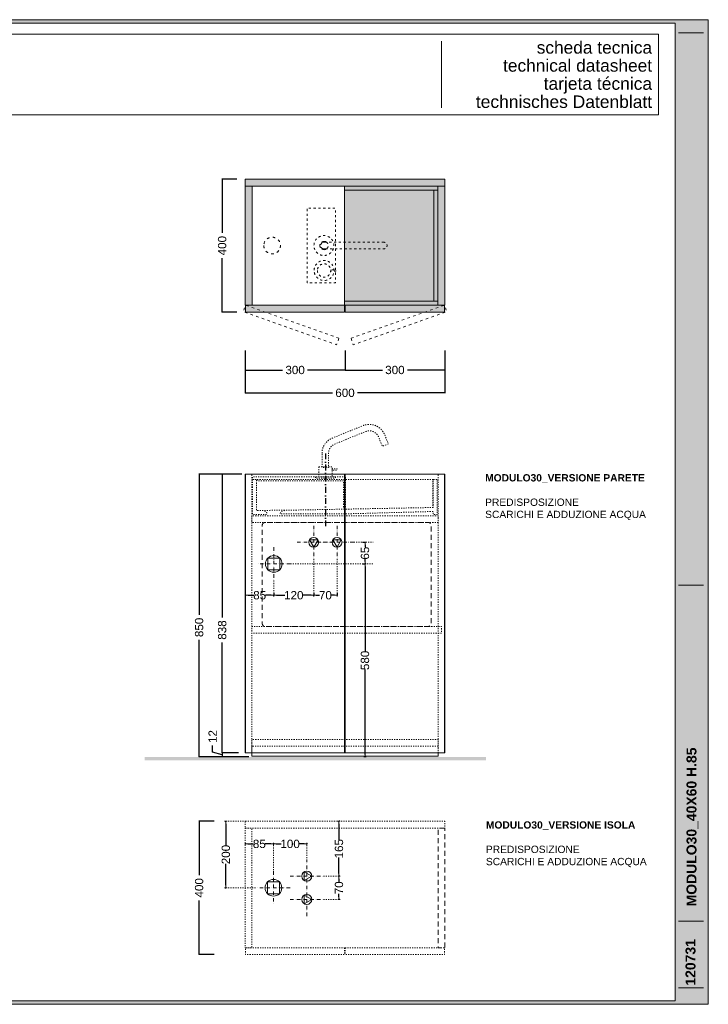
# Model space of a CAD drawing. Header units: millimetres. Extents: x 23321 to 49942, y -33706 to -16645.
# Tile 2 of 27: x 25552 to 27621, y -33706 to -30746. Entities that reach past the tile are written whole.
import ezdxf

# ---------------------------------------------------------------- set-up
doc = ezdxf.new("R2010")
doc.units = ezdxf.units.MM
doc.header["$MEASUREMENT"] = 0
for name, pattern in [('AStair_dashed', [1800, 800, -1000]), ('Punto & Linea', [67.027776, 35.277777, -17.638888, 0, -14.111111]), ('Tratteggio', [25, 15, -10])]:
    doc.linetypes.add(name, pattern=pattern)
doc.layers.add('091-Quote lineari.XII', color=7, linetype='Continuous')
for name, color, linetype, lineweight in [('0_Num_Penna__1', 7, 'Continuous', 9), ('0_Num_Penna__10', 1, 'Continuous', 18), ('0_Num_Penna__21', 7, 'Continuous', 20), ('0_Num_Penna__91', 255, 'Continuous', 13), ('0_Num_Penna__92', 254, 'Continuous', 13), ('0_Num_Penna__93', 253, 'Continuous', 13), ('1_Num_Penna__21', 7, 'Continuous', 20), ('Quote_nere', 7, 'Continuous', 15), ('Retini_Num_Penna__1', 7, 'Continuous', 9), ('SCRITTE_Num_Penna__95', 251, 'Continuous', 13), ('squadratura_schede', 8, 'Continuous', 13), ('Strumenti_Num_Penna__91', 255, 'Continuous', 13), ('Testi_Num_Penna__1', 7, 'Continuous', 9), ('Testi_Num_Penna__91', 255, 'Continuous', 13)]:
    doc.layers.add(name, color=color, linetype=linetype, lineweight=lineweight)
doc.layers.add('0_Num_Penna__95', color=7, linetype='Continuous', lineweight=13, true_color=0x616161)
doc.styles.add('GENERATED_STYLE_1', font='swiss.ttf')
doc.styles.add('GENERATED_STYLE_4', font='arialbd.ttf')
doc.styles.add('SEACAD_arial_ttf', font='arial.ttf')
doc.styles.get("Standard").update_dxf_attribs({"font": 'txt', "bigfont": 'BIGFONT.SHX'})
doc.dimstyles.new('GENERATED_STYLE__7', dxfattribs={"dimtxt": 25, "dimasz": 7.6, "dimexe": 0.18, "dimexo": 6, "dimgap": 0.09, "dimtad": 0, "dimtih": 1, "dimtoh": 1, "dimdec": 0, "dimzin": 0, "dimdsep": 46, "dimtxsty": 'GENERATED_STYLE_1', "dimblk": 'ARROWHEAD_0', "dimblk1": 'ARROWHEAD_0', "dimblk2": 'ARROWHEAD_0', "dimcen": 0.09, "dimclrd": 256, "dimclre": 256, "dimclrt": 5, "dimazin": 0, "dimtfac": 1, "dimtdec": 4, "dimtmove": 0, "dimatfit": 3, "dimfxl": 1, "dimtolj": 1, "dimtzin": 0, "dimarcsym": 0})
doc.dimstyles.get("Standard").update_dxf_attribs({"dimtxt": 0.18, "dimasz": 0.18, "dimexe": 0.18, "dimexo": 0.0625, "dimgap": 0.09, "dimtad": 0, "dimtih": 1, "dimtoh": 1, "dimdec": 4, "dimzin": 0, "dimdsep": 46, "dimtxsty": 'Standard', "dimcen": 0.09, "dimadec": 0, "dimazin": 0, "dimtfac": 1, "dimtdec": 4, "dimtofl": 0, "dimtmove": 0, "dimatfit": 3, "dimfxl": 1, "dimtolj": 1, "dimtzin": 0, "dimarcsym": 0})

# ---------------------------------------------------------------- blocks, each defined once
blk = doc.blocks.new('ARROWHEAD_0')
at = {"color": 0, "linetype": 'Continuous', "lineweight": 0}
for p, q in [((0, 0), (-1, 0)), ((0, -0.5), (0, 0.5))]:
    blk.add_line(p, q, dxfattribs=at)
blk = doc.blocks.new('*D113')
at = {"layer": '091-Quote lineari.XII', "color": 161, "linetype": 'Continuous', "lineweight": -2, "true_color": 0x3fa3ff}
for p, q in [((26582.3, -32382.1), (26589.6, -32382.1)), ((26589.4, -32389.7), (26589.4, -32644.5)), ((26589.4, -32954.5), (26589.4, -32699.8)), ((26591.6, -32962.1), (26589.6, -32962.1))]:
    blk.add_line(p, q, dxfattribs=at)
at = {"layer": 'Defpoints', "color": 0, "linetype": 'Continuous'}
for p in [(26576.3, -32382.1), (26589.4, -32382.1), (26585.6, -32962.1)]:
    blk.add_point(p, dxfattribs=at)
at = {"layer": '091-Quote lineari.XII', "color": 161, "linetype": 'Continuous', "lineweight": -2, "true_color": 0x3fa3ff, "xscale": 7.6, "yscale": 7.6, "zscale": 7.6}
for p, rotation in [((26589.4, -32382.1), 90), ((26589.4, -32962.1), 270)]:
    blk.add_blockref('ARROWHEAD_0', p, dxfattribs=dict(at, rotation=rotation))
at = {"layer": '091-Quote lineari.XII', "color": 5, "linetype": 'Continuous', "lineweight": 13, "insert": (26589.4, -32672.1), "char_height": 25, "attachment_point": 5, "rotation": 90, "style": 'GENERATED_STYLE_1'}
blk.add_mtext('\\A1;580', dxfattribs=at)
blk = doc.blocks.new('*D114')
at = {"layer": '091-Quote lineari.XII', "color": 161, "linetype": 'Continuous', "lineweight": -2, "true_color": 0x3fa3ff}
for p, q in [((26582.3, -32317.1), (26589.6, -32317.1)), ((26589.4, -32324.7), (26589.4, -32331.7)), ((26589.4, -32374.5), (26589.4, -32367.5)), ((26591.6, -32382.1), (26589.6, -32382.1))]:
    blk.add_line(p, q, dxfattribs=at)
at = {"layer": 'Defpoints', "color": 0, "linetype": 'Continuous'}
for p in [(26576.3, -32317.1), (26589.4, -32317.1), (26585.6, -32382.1)]:
    blk.add_point(p, dxfattribs=at)
at = {"layer": '091-Quote lineari.XII', "color": 161, "linetype": 'Continuous', "lineweight": -2, "true_color": 0x3fa3ff, "xscale": 7.6, "yscale": 7.6, "zscale": 7.6}
for p, rotation in [((26589.4, -32317.1), 90), ((26589.4, -32382.1), 270)]:
    blk.add_blockref('ARROWHEAD_0', p, dxfattribs=dict(at, rotation=rotation))
at = {"layer": '091-Quote lineari.XII', "color": 5, "linetype": 'Continuous', "lineweight": 13, "insert": (26589.4, -32349.6), "char_height": 25, "attachment_point": 5, "rotation": 90, "style": 'GENERATED_STYLE_1'}
blk.add_mtext('\\A1;65', dxfattribs=at)
blk = doc.blocks.new('*D115')
at = {"layer": '091-Quote lineari.XII', "color": 161, "linetype": 'Continuous', "lineweight": -2, "true_color": 0x3fa3ff}
for p, q in [((26315.3, -32469.2), (26315.3, -32476.5)), ((26230.3, -32478.5), (26230.3, -32476.5)), ((26237.9, -32476.3), (26254.9, -32476.3)), ((26307.7, -32476.3), (26290.6, -32476.3))]:
    blk.add_line(p, q, dxfattribs=at)
at = {"layer": 'Defpoints', "color": 0, "linetype": 'Continuous'}
for p in [(26315.3, -32463.2), (26230.3, -32472.5), (26315.3, -32476.3)]:
    blk.add_point(p, dxfattribs=at)
at = {"layer": '091-Quote lineari.XII', "color": 161, "linetype": 'Continuous', "lineweight": -2, "true_color": 0x3fa3ff, "xscale": 7.6, "yscale": 7.6, "zscale": 7.6, "rotation": 180}
blk.add_blockref('ARROWHEAD_0', (26230.3, -32476.3), dxfattribs=at)
at = {"layer": '091-Quote lineari.XII', "color": 161, "linetype": 'Continuous', "lineweight": -2, "true_color": 0x3fa3ff, "xscale": 7.6, "yscale": 7.6, "zscale": 7.6}
blk.add_blockref('ARROWHEAD_0', (26315.3, -32476.3), dxfattribs=at)
at = {"layer": '091-Quote lineari.XII', "color": 5, "linetype": 'Continuous', "lineweight": 13, "insert": (26272.8, -32476.3), "char_height": 25, "attachment_point": 5, "style": 'GENERATED_STYLE_1'}
blk.add_mtext('\\A1;85', dxfattribs=at)
blk = doc.blocks.new('*D116')
at = {"layer": '091-Quote lineari.XII', "color": 161, "linetype": 'Continuous', "lineweight": -2, "true_color": 0x3fa3ff}
for p, q in [((26435.3, -32469.2), (26435.3, -32476.5)), ((26315.3, -32478.5), (26315.3, -32476.5)), ((26322.9, -32476.3), (26348.8, -32476.3)), ((26427.7, -32476.3), (26401.7, -32476.3))]:
    blk.add_line(p, q, dxfattribs=at)
at = {"layer": 'Defpoints', "color": 0, "linetype": 'Continuous'}
for p in [(26435.3, -32463.2), (26315.3, -32472.5), (26435.3, -32476.3)]:
    blk.add_point(p, dxfattribs=at)
at = {"layer": '091-Quote lineari.XII', "color": 161, "linetype": 'Continuous', "lineweight": -2, "true_color": 0x3fa3ff, "xscale": 7.6, "yscale": 7.6, "zscale": 7.6, "rotation": 180}
blk.add_blockref('ARROWHEAD_0', (26315.3, -32476.3), dxfattribs=at)
at = {"layer": '091-Quote lineari.XII', "color": 161, "linetype": 'Continuous', "lineweight": -2, "true_color": 0x3fa3ff, "xscale": 7.6, "yscale": 7.6, "zscale": 7.6}
blk.add_blockref('ARROWHEAD_0', (26435.3, -32476.3), dxfattribs=at)
at = {"layer": '091-Quote lineari.XII', "color": 5, "linetype": 'Continuous', "lineweight": 13, "insert": (26375.3, -32476.3), "char_height": 25, "attachment_point": 5, "style": 'GENERATED_STYLE_1'}
blk.add_mtext('\\A1;120', dxfattribs=at)
blk = doc.blocks.new('*D117')
at = {"layer": '091-Quote lineari.XII', "color": 161, "linetype": 'Continuous', "lineweight": -2, "true_color": 0x3fa3ff}
for p, q in [((26505.3, -32469.2), (26505.3, -32476.5)), ((26435.3, -32478.5), (26435.3, -32476.5)), ((26442.9, -32476.3), (26452.4, -32476.3)), ((26497.7, -32476.3), (26488.2, -32476.3))]:
    blk.add_line(p, q, dxfattribs=at)
at = {"layer": 'Defpoints', "color": 0, "linetype": 'Continuous'}
for p in [(26505.3, -32463.2), (26435.3, -32472.5), (26505.3, -32476.3)]:
    blk.add_point(p, dxfattribs=at)
at = {"layer": '091-Quote lineari.XII', "color": 161, "linetype": 'Continuous', "lineweight": -2, "true_color": 0x3fa3ff, "xscale": 7.6, "yscale": 7.6, "zscale": 7.6, "rotation": 180}
blk.add_blockref('ARROWHEAD_0', (26435.3, -32476.3), dxfattribs=at)
at = {"layer": '091-Quote lineari.XII', "color": 161, "linetype": 'Continuous', "lineweight": -2, "true_color": 0x3fa3ff, "xscale": 7.6, "yscale": 7.6, "zscale": 7.6}
blk.add_blockref('ARROWHEAD_0', (26505.3, -32476.3), dxfattribs=at)
at = {"layer": '091-Quote lineari.XII', "color": 5, "linetype": 'Continuous', "lineweight": 13, "insert": (26470.3, -32476.3), "char_height": 25, "attachment_point": 5, "style": 'GENERATED_STYLE_1'}
blk.add_mtext('\\A1;70', dxfattribs=at)
blk = doc.blocks.new('*D110')
at = {"layer": 'Defpoints', "color": 0, "ltscale": 0.5}
for p in [(26229.3, -31740.4), (26829.3, -31740.4), (26229.3, -31867.8)]:
    blk.add_point(p, dxfattribs=at)
at = {"layer": 'Quote_nere', "color": 0, "linetype": 'Continuous', "lineweight": -2, "ltscale": 0.5}
for p, q in [((26229.3, -31750.4), (26229.3, -31868.8)), ((26829.3, -31750.4), (26829.3, -31868.8))]:
    blk.add_line(p, q, dxfattribs=at)
at = {"layer": 'Quote_nere', "color": 0, "lineweight": -2, "ltscale": 0.5}
for p, q in [((26229.3, -31867.8), (26491.6, -31867.8)), ((26829.3, -31867.8), (26566.9, -31867.8))]:
    blk.add_line(p, q, dxfattribs=at)
at = {"layer": 'Quote_nere', "color": 0, "ltscale": 0.5, "insert": (26529.3, -31867.8), "char_height": 25, "attachment_point": 5, "style": 'SEACAD_arial_ttf'}
blk.add_mtext('\\A1;600', dxfattribs=at)
blk = doc.blocks.new('_None')
blk = doc.blocks.new('*D111')
at = {"layer": 'Defpoints', "color": 0, "ltscale": 0.5}
for p in [(26529.3, -31730.4), (26829.3, -31730.4), (26529.3, -31799.1)]:
    blk.add_point(p, dxfattribs=at)
at = {"layer": 'Quote_nere', "color": 0, "linetype": 'Continuous', "lineweight": -2, "ltscale": 0.5}
for p, q in [((26529.3, -31740.4), (26529.3, -31800.1)), ((26829.3, -31740.4), (26829.3, -31800.1))]:
    blk.add_line(p, q, dxfattribs=at)
at = {"layer": 'Quote_nere', "color": 0, "lineweight": -2, "ltscale": 0.5}
for p, q in [((26529.3, -31799.1), (26641.7, -31799.1)), ((26829.3, -31799.1), (26716.8, -31799.1))]:
    blk.add_line(p, q, dxfattribs=at)
at = {"layer": 'Quote_nere', "color": 0, "ltscale": 0.5, "insert": (26679.3, -31799.1), "char_height": 25, "attachment_point": 5, "style": 'SEACAD_arial_ttf'}
blk.add_mtext('\\A1;300', dxfattribs=at)
blk = doc.blocks.new('*D112')
at = {"layer": 'Defpoints', "color": 0, "ltscale": 0.5}
for p in [(26229.3, -31730.4), (26529.3, -31730.4), (26229.3, -31799.1)]:
    blk.add_point(p, dxfattribs=at)
at = {"layer": 'Quote_nere', "color": 0, "linetype": 'Continuous', "lineweight": -2, "ltscale": 0.5}
for p, q in [((26229.3, -31740.4), (26229.3, -31800.1)), ((26529.3, -31740.4), (26529.3, -31800.1))]:
    blk.add_line(p, q, dxfattribs=at)
at = {"layer": 'Quote_nere', "color": 0, "lineweight": -2, "ltscale": 0.5}
for p, q in [((26229.3, -31799.1), (26341.7, -31799.1)), ((26529.3, -31799.1), (26416.8, -31799.1))]:
    blk.add_line(p, q, dxfattribs=at)
at = {"layer": 'Quote_nere', "color": 0, "ltscale": 0.5, "insert": (26379.3, -31799.1), "char_height": 25, "attachment_point": 5, "style": 'SEACAD_arial_ttf'}
blk.add_mtext('\\A1;300', dxfattribs=at)
blk = doc.blocks.new('*D130')
at = {"layer": 'Defpoints', "color": 0, "ltscale": 0.5}
for p in [(26229.3, -32112.1), (26090.9, -32962.1), (26250.3, -32962.1)]:
    blk.add_point(p, dxfattribs=at)
at = {"layer": 'Quote_nere', "color": 0, "linetype": 'Continuous', "lineweight": -2, "ltscale": 0.5}
for p, q in [((26219.3, -32112.1), (26089.9, -32112.1)), ((26240.3, -32962.1), (26089.9, -32962.1))]:
    blk.add_line(p, q, dxfattribs=at)
at = {"layer": 'Quote_nere', "color": 0, "lineweight": -2, "ltscale": 0.5}
for p, q in [((26090.9, -32112.1), (26090.9, -32535.2)), ((26090.9, -32962.1), (26090.9, -32610.4))]:
    blk.add_line(p, q, dxfattribs=at)
at = {"layer": 'Quote_nere', "color": 0, "ltscale": 0.5, "insert": (26090.9, -32572.8), "char_height": 25, "attachment_point": 5, "rotation": 90, "style": 'SEACAD_arial_ttf'}
blk.add_mtext('\\A1;850', dxfattribs=at)
blk = doc.blocks.new('*D131')
at = {"layer": 'Defpoints', "color": 0, "ltscale": 0.5}
for p in [(26219.3, -32112.1), (26160.1, -32950.1), (26219.3, -32950.1)]:
    blk.add_point(p, dxfattribs=at)
at = {"layer": 'Quote_nere', "color": 0, "linetype": 'Continuous', "lineweight": -2, "ltscale": 0.5}
for p, q in [((26209.3, -32112.1), (26159.1, -32112.1)), ((26209.3, -32950.1), (26159.1, -32950.1))]:
    blk.add_line(p, q, dxfattribs=at)
at = {"layer": 'Quote_nere', "color": 0, "lineweight": -2, "ltscale": 0.5}
for p, q in [((26160.1, -32112.1), (26160.1, -32543.2)), ((26160.1, -32950.1), (26160.1, -32618.5))]:
    blk.add_line(p, q, dxfattribs=at)
at = {"layer": 'Quote_nere', "color": 0, "ltscale": 0.5, "insert": (26160.1, -32580.8), "char_height": 25, "attachment_point": 5, "rotation": 90, "style": 'SEACAD_arial_ttf'}
blk.add_mtext('\\A1;838', dxfattribs=at)
blk = doc.blocks.new('*D132')
at = {"layer": 'Defpoints', "color": 0, "ltscale": 0.5}
for p in [(26160.1, -32950.1), (26219.3, -32950.1), (26250.3, -32962.1)]:
    blk.add_point(p, dxfattribs=at)
at = {"layer": 'Quote_nere', "color": 0, "lineweight": -2, "ltscale": 0.5}
for p, q in [((26131.5, -32947.5), (26131.5, -32927.5)), ((26160.1, -32956.1), (26131.5, -32947.5)), ((26160.1, -32950.1), (26160.1, -32962.1))]:
    blk.add_line(p, q, dxfattribs=at)
at = {"layer": 'Quote_nere', "color": 0, "linetype": 'Continuous', "lineweight": -2, "ltscale": 0.5}
for p, q in [((26209.3, -32950.1), (26159.1, -32950.1)), ((26240.3, -32962.1), (26159.1, -32962.1))]:
    blk.add_line(p, q, dxfattribs=at)
at = {"layer": 'Quote_nere', "color": 0, "ltscale": 0.5, "insert": (26131.5, -32900.9), "char_height": 25, "attachment_point": 5, "rotation": 90, "style": 'SEACAD_arial_ttf'}
blk.add_mtext('\\A1;12', dxfattribs=at)
blk = doc.blocks.new('*D133')
at = {"layer": 'Defpoints', "color": 0, "ltscale": 0.5}
for p in [(26214.5, -31225.2), (26160.1, -31625.2), (26214.5, -31625.2)]:
    blk.add_point(p, dxfattribs=at)
at = {"layer": 'Quote_nere', "color": 0, "linetype": 'Continuous', "lineweight": -2, "ltscale": 0.5}
for p, q in [((26204.5, -31225.2), (26159.1, -31225.2)), ((26204.5, -31625.2), (26159.1, -31625.2))]:
    blk.add_line(p, q, dxfattribs=at)
at = {"layer": 'Quote_nere', "color": 0, "lineweight": -2, "ltscale": 0.5}
for p, q in [((26160.1, -31225.2), (26160.1, -31387.1)), ((26160.1, -31625.2), (26160.1, -31463.2))]:
    blk.add_line(p, q, dxfattribs=at)
at = {"layer": 'Quote_nere', "color": 0, "ltscale": 0.5, "insert": (26160.1, -31425.2), "char_height": 25, "attachment_point": 5, "rotation": 90, "style": 'SEACAD_arial_ttf'}
blk.add_mtext('\\A1;400', dxfattribs=at)
blk = doc.blocks.new('*D152')
at = {"layer": 'Defpoints', "color": 0, "ltscale": 0.5}
for p in [(26145.9, -33155.7), (26090.9, -33555.7), (26145.9, -33555.7)]:
    blk.add_point(p, dxfattribs=at)
at = {"layer": 'Quote_nere', "color": 0, "linetype": 'Continuous', "lineweight": -2, "ltscale": 0.5}
for p, q in [((26135.9, -33155.7), (26089.9, -33155.7)), ((26135.9, -33555.7), (26089.9, -33555.7))]:
    blk.add_line(p, q, dxfattribs=at)
at = {"layer": 'Quote_nere', "color": 0, "lineweight": -2, "ltscale": 0.5}
for p, q in [((26090.9, -33155.7), (26090.9, -33317.6)), ((26090.9, -33555.7), (26090.9, -33393.8))]:
    blk.add_line(p, q, dxfattribs=at)
at = {"layer": 'Quote_nere', "color": 0, "ltscale": 0.5, "insert": (26090.9, -33355.7), "char_height": 25, "attachment_point": 5, "rotation": 90, "style": 'SEACAD_arial_ttf'}
blk.add_mtext('\\A1;400', dxfattribs=at)
blk = doc.blocks.new('*D153')
at = {"layer": '091-Quote lineari.XII', "color": 161, "linetype": 'Continuous', "lineweight": -2, "true_color": 0x3fa3ff}
for p, q in [((26169, -33155.7), (26171, -33155.7)), ((26171.2, -33163.3), (26171.2, -33228.1)), ((26171.2, -33348.1), (26171.2, -33283.3)), ((26169, -33355.7), (26171, -33355.7))]:
    blk.add_line(p, q, dxfattribs=at)
at = {"layer": 'Defpoints', "color": 0, "linetype": 'Continuous'}
for p in [(26171.2, -33155.7), (26175, -33155.7), (26175, -33355.7)]:
    blk.add_point(p, dxfattribs=at)
at = {"layer": '091-Quote lineari.XII', "color": 161, "linetype": 'Continuous', "lineweight": -2, "true_color": 0x3fa3ff, "xscale": 7.6, "yscale": 7.6, "zscale": 7.6}
for p, rotation in [((26171.2, -33155.7), 90), ((26171.2, -33355.7), 270)]:
    blk.add_blockref('ARROWHEAD_0', p, dxfattribs=dict(at, rotation=rotation))
at = {"layer": '091-Quote lineari.XII', "color": 5, "linetype": 'Continuous', "lineweight": 13, "insert": (26171.2, -33255.7), "char_height": 25, "attachment_point": 5, "rotation": 90, "style": 'GENERATED_STYLE_1'}
blk.add_mtext('\\A1;200', dxfattribs=at)
blk = doc.blocks.new('*D154')
at = {"layer": '091-Quote lineari.XII', "color": 161, "linetype": 'Continuous', "lineweight": -2, "true_color": 0x3fa3ff}
for p, q in [((26511.2, -33328.3), (26511.2, -33337.8)), ((26513.4, -33320.7), (26511.4, -33320.7)), ((26511.2, -33383.1), (26511.2, -33373.6)), ((26513.4, -33390.7), (26511.4, -33390.7))]:
    blk.add_line(p, q, dxfattribs=at)
at = {"layer": 'Defpoints', "color": 0, "linetype": 'Continuous'}
for p in [(26507.4, -33320.7), (26511.2, -33320.7), (26507.4, -33390.7)]:
    blk.add_point(p, dxfattribs=at)
at = {"layer": '091-Quote lineari.XII', "color": 161, "linetype": 'Continuous', "lineweight": -2, "true_color": 0x3fa3ff, "xscale": 7.6, "yscale": 7.6, "zscale": 7.6}
for p, rotation in [((26511.2, -33320.7), 90), ((26511.2, -33390.7), 270)]:
    blk.add_blockref('ARROWHEAD_0', p, dxfattribs=dict(at, rotation=rotation))
at = {"layer": '091-Quote lineari.XII', "color": 5, "linetype": 'Continuous', "lineweight": 13, "insert": (26511.2, -33355.7), "char_height": 25, "attachment_point": 5, "rotation": 90, "style": 'GENERATED_STYLE_1'}
blk.add_mtext('\\A1;70', dxfattribs=at)
blk = doc.blocks.new('*D155')
at = {"layer": '091-Quote lineari.XII', "color": 161, "linetype": 'Continuous', "lineweight": -2, "true_color": 0x3fa3ff}
for p, q in [((26511.2, -33163.3), (26511.2, -33211.8)), ((26513.4, -33155.7), (26511.4, -33155.7)), ((26511.2, -33313.1), (26511.2, -33264.6)), ((26513.4, -33320.7), (26511.4, -33320.7))]:
    blk.add_line(p, q, dxfattribs=at)
at = {"layer": 'Defpoints', "color": 0, "linetype": 'Continuous'}
for p in [(26507.4, -33155.7), (26511.2, -33155.7), (26507.4, -33320.7)]:
    blk.add_point(p, dxfattribs=at)
at = {"layer": '091-Quote lineari.XII', "color": 161, "linetype": 'Continuous', "lineweight": -2, "true_color": 0x3fa3ff, "xscale": 7.6, "yscale": 7.6, "zscale": 7.6}
for p, rotation in [((26511.2, -33155.7), 90), ((26511.2, -33320.7), 270)]:
    blk.add_blockref('ARROWHEAD_0', p, dxfattribs=dict(at, rotation=rotation))
at = {"layer": '091-Quote lineari.XII', "color": 5, "linetype": 'Continuous', "lineweight": 13, "insert": (26511.2, -33238.2), "char_height": 25, "attachment_point": 5, "rotation": 90, "style": 'GENERATED_STYLE_1'}
blk.add_mtext('\\A1;165', dxfattribs=at)
blk = doc.blocks.new('*D156')
at = {"layer": '091-Quote lineari.XII', "color": 161, "linetype": 'Continuous', "lineweight": -2, "true_color": 0x3fa3ff}
for p, q in [((26314.3, -33221.6), (26314.3, -33223.6)), ((26321.9, -33223.8), (26337.8, -33223.8)), ((26406.7, -33223.8), (26390.7, -33223.8)), ((26414.3, -33221.6), (26414.3, -33223.6))]:
    blk.add_line(p, q, dxfattribs=at)
at = {"layer": 'Defpoints', "color": 0, "linetype": 'Continuous'}
for p in [(26314.3, -33223.8), (26314.3, -33227.6), (26414.3, -33227.6)]:
    blk.add_point(p, dxfattribs=at)
at = {"layer": '091-Quote lineari.XII', "color": 161, "linetype": 'Continuous', "lineweight": -2, "true_color": 0x3fa3ff, "xscale": 7.6, "yscale": 7.6, "zscale": 7.6, "rotation": 180}
blk.add_blockref('ARROWHEAD_0', (26314.3, -33223.8), dxfattribs=at)
at = {"layer": '091-Quote lineari.XII', "color": 161, "linetype": 'Continuous', "lineweight": -2, "true_color": 0x3fa3ff, "xscale": 7.6, "yscale": 7.6, "zscale": 7.6}
blk.add_blockref('ARROWHEAD_0', (26414.3, -33223.8), dxfattribs=at)
at = {"layer": '091-Quote lineari.XII', "color": 5, "linetype": 'Continuous', "lineweight": 13, "insert": (26364.3, -33223.8), "char_height": 25, "attachment_point": 5, "style": 'GENERATED_STYLE_1'}
blk.add_mtext('\\A1;100', dxfattribs=at)
blk = doc.blocks.new('*D157')
at = {"layer": '091-Quote lineari.XII', "color": 161, "linetype": 'Continuous', "lineweight": -2, "true_color": 0x3fa3ff}
for p, q in [((26229.3, -33221.6), (26229.3, -33223.6)), ((26236.9, -33223.8), (26253.9, -33223.8)), ((26306.7, -33223.8), (26289.6, -33223.8)), ((26314.3, -33221.6), (26314.3, -33223.6))]:
    blk.add_line(p, q, dxfattribs=at)
at = {"layer": 'Defpoints', "color": 0, "linetype": 'Continuous'}
for p in [(26229.3, -33223.8), (26229.3, -33227.6), (26314.3, -33227.6)]:
    blk.add_point(p, dxfattribs=at)
at = {"layer": '091-Quote lineari.XII', "color": 161, "linetype": 'Continuous', "lineweight": -2, "true_color": 0x3fa3ff, "xscale": 7.6, "yscale": 7.6, "zscale": 7.6, "rotation": 180}
blk.add_blockref('ARROWHEAD_0', (26229.3, -33223.8), dxfattribs=at)
at = {"layer": '091-Quote lineari.XII', "color": 161, "linetype": 'Continuous', "lineweight": -2, "true_color": 0x3fa3ff, "xscale": 7.6, "yscale": 7.6, "zscale": 7.6}
blk.add_blockref('ARROWHEAD_0', (26314.3, -33223.8), dxfattribs=at)
at = {"layer": '091-Quote lineari.XII', "color": 5, "linetype": 'Continuous', "lineweight": 13, "insert": (26271.8, -33223.8), "char_height": 25, "attachment_point": 5, "style": 'GENERATED_STYLE_1'}
blk.add_mtext('\\A1;85', dxfattribs=at)

msp = doc.modelspace()

# ---------------------------------------------------------------- hatches: boundary and pattern name
at = {"layer": '0_Num_Penna__91', "linetype": 'Continuous'}
msp.add_hatch(color=256, dxfattribs=at).paths.add_polyline_path([(26808.267, -31246.156), (26528.267, -31246.156), (26528.267, -31258.156), (26796.267, -31258.156), (26796.267, -31591.656), (26528.267, -31591.656), (26528.267, -31603.656), (26808.267, -31603.656)])
at = {"layer": '0_Num_Penna__92', "linetype": 'Continuous'}
msp.add_hatch(color=256, dxfattribs=at).paths.add_polyline_path([(26528.267, -31258.156), (26528.267, -31591.656), (26808.267, -31591.656), (26808.267, -31258.156)])
at = {"layer": '0_Num_Penna__93', "linetype": 'Continuous', "lineweight": 0}
for points in [[(26229.267, -31225.156), (26229.267, -31246.156), (26829.267, -31246.156), (26829.267, -31225.156)], [(26229.267, -31246.156), (26229.267, -31603.656), (26250.267, -31603.656), (26250.267, -31246.156)], [(26528.267, -31604.156), (26230.267, -31604.156), (26230.267, -31625.156), (26528.267, -31625.156)], [(26828.267, -31604.156), (26530.267, -31604.156), (26530.267, -31625.156), (26828.267, -31625.156)]]:
    msp.add_hatch(color=256, dxfattribs=at).paths.add_polyline_path(points)
msp.add_hatch(color=256, dxfattribs=at).paths.add_polyline_path([(26829.267, -31246.156), (26808.267, -31246.156), (26808.267, -31603.656), (26829.267, -31603.656)], flags=0)
at = {"layer": 'Retini_Num_Penna__1', "linetype": 'Continuous'}
msp.add_hatch(color=253, dxfattribs=at).paths.add_polyline_path([(25926.74, -32962.113), (25926.74, -32972.113), (26952.835, -32972.113), (26952.835, -32962.113)])
at = {"layer": 'squadratura_schede', "linetype": 'Continuous', "ltscale": 0.01}
h = msp.add_hatch(color=256, dxfattribs=at)
h.paths.add_polyline_path([(23321.25, -33705.927), (27621.25, -33705.927), (27621.25, -30745.925), (23321.25, -30745.925)])
h.paths.add_polyline_path([(27521.292, -30756.044), (27521.292, -33695.807), (23421.269, -33695.807), (23421.269, -30756.044)], flags=16)

# ---------------------------------------------------------------- linework, layer by layer
at = {"color": 253, "linetype": 'Punto & Linea', "ltscale": 0.5}
msp.add_lwpolyline([(26470.267, -32049.571), (26470.267, -32277.431)], dxfattribs=at)
at = {"layer": '0_Num_Penna__1', "linetype": 'Continuous', "flags": 128}
for points in [[(26229.267, -31225.156), (26229.267, -31246.156), (26829.267, -31246.156), (26829.267, -31225.156)], [(26229.267, -31246.156), (26229.267, -31603.656), (26250.267, -31603.656), (26250.267, -31246.156)], [(26250.267, -31603.656), (26528.267, -31603.656), (26528.267, -31246.156), (26250.267, -31246.156)], [(26808.267, -31246.156), (26528.267, -31246.156), (26528.267, -31258.156), (26796.267, -31258.156), (26796.267, -31591.656), (26528.267, -31591.656), (26528.267, -31603.656), (26808.267, -31603.656)], [(26829.267, -31246.156), (26808.267, -31246.156), (26808.267, -31603.656), (26829.267, -31603.656)], [(26528.267, -31258.156), (26528.267, -31591.656), (26808.267, -31591.656), (26808.267, -31258.156)], [(26528.267, -31604.156), (26230.267, -31604.156), (26230.267, -31625.156), (26528.267, -31625.156)], [(26828.267, -31604.156), (26530.267, -31604.156), (26530.267, -31625.156), (26828.267, -31625.156)], [(26528.267, -32112.113), (26230.267, -32112.113), (26230.267, -32950.113), (26528.267, -32950.113)], [(26530.267, -32112.113), (26530.267, -32950.113), (26828.267, -32950.113), (26828.267, -32112.113)]]:
    msp.add_lwpolyline(points, close=True, dxfattribs=at)
at = {"layer": '0_Num_Penna__1', "color": 251, "linetype": 'AStair_dashed', "ltscale": 0.008, "flags": 128}
msp.add_lwpolyline([(26415.279, -31537.406), (26415.279, -31312.406), (26500.279, -31312.406), (26500.279, -31537.406)], close=True, dxfattribs=at)
at = {"layer": '0_Num_Penna__1', "color": 251, "linetype": 'AStair_dashed', "ltscale": 0.01, "flags": 128}
msp.add_lwpolyline([(26285.267, -31424.906, 1), (26335.267, -31424.906, 1)], format="xyb", close=True, dxfattribs=at)
at = {"layer": '0_Num_Penna__1', "color": 251, "linetype": 'AStair_dashed', "ltscale": 0.008, "flags": 128}
for points in [[(26496.044, -31424.906, 1), (26436.044, -31424.906, 1)], [(26453.828, -31424.906, 0.22879717), (26458.555, -31434.695), (26474.101, -31434.695, 0.22879717), (26478.828, -31424.906, 0.22879717), (26474.101, -31415.117), (26458.555, -31415.117, 0.22879717)], [(26646.676, -31415.117), (26466.044, -31415.117, 1), (26466.044, -31434.695), (26646.676, -31434.695, 0.92329882)], [(26496.328, -31499.906, 1), (26436.328, -31499.906, 1)], [(26446.328, -31499.906, 1), (26486.328, -31499.906, 1)], [(26486.228, -31497.906, -0.02504709), (26486.328, -31499.906, -0.02504709), (26486.228, -31501.906), (26501.328, -31501.906), (26501.328, -31497.906)]]:
    msp.add_lwpolyline(points, format="xyb", close=True, dxfattribs=at)
at = {"layer": '0_Num_Penna__1', "color": 251, "linetype": 'Continuous', "ltscale": 0.008, "flags": 128}
for points in [[(26474.101, -31415.117, 0.34873428), (26458.555, -31415.117)], [(26458.555, -31434.695, 0.34873428), (26474.101, -31434.695)]]:
    msp.add_lwpolyline(points, format="xyb", close=True, dxfattribs=at)
at = {"layer": '0_Num_Penna__10', "linetype": 'Punto & Linea', "ltscale": 0.3}
for p, q in [((26435.268, -32267.109), (26435.268, -32367.109)), ((26505.265, -32267.109), (26505.265, -32367.109)), ((26385.268, -32317.109), (26485.268, -32317.109)), ((26555.265, -32317.109), (26455.265, -32317.109)), ((26315.265, -32332.109), (26315.265, -32432.109)), ((26365.265, -32382.109), (26265.265, -32382.109)), ((26414.267, -33440.709), (26414.267, -33270.709)), ((26314.267, -33305.709), (26314.267, -33405.709)), ((26364.267, -33320.709), (26464.267, -33320.709)), ((26364.267, -33355.709), (26264.267, -33355.709)), ((26364.267, -33390.709), (26464.267, -33390.709))]:
    msp.add_line(p, q, dxfattribs=at)
at = {"layer": '0_Num_Penna__10', "linetype": 'Tratteggio', "flags": 128}
msp.add_lwpolyline([(26534.267, -32570.109), (26529.267, -32570.109), (26290.267, -32570.109, -0.41421356), (26280.267, -32560.109), (26280.267, -32267.109, -0.41421356), (26290.267, -32257.109), (26529.267, -32257.109), (26534.267, -32257.109), (26539.267, -32257.109), (26778.267, -32257.109, -0.41421356), (26788.267, -32267.109), (26788.267, -32560.109, -0.41421356), (26778.267, -32570.109), (26539.267, -32570.109)], format="xyb", close=True, dxfattribs=at)
at = {"layer": '0_Num_Penna__10', "linetype": 'Continuous', "flags": 128}
for points in [[(26435.268, -32332.109), (26422.277, -32309.609), (26448.258, -32309.609)], [(26505.265, -32332.109), (26518.256, -32309.609), (26492.275, -32309.609)], [(26332.943, -32364.432), (26297.588, -32364.432), (26297.588, -32399.787), (26332.943, -32399.787)], [(26429.267, -33320.709), (26406.767, -33307.718), (26406.767, -33333.699)], [(26331.944, -33338.031), (26296.589, -33338.031), (26296.589, -33373.386), (26331.944, -33373.386)], [(26429.267, -33390.709), (26406.767, -33403.699), (26406.767, -33377.718)]]:
    msp.add_lwpolyline(points, close=True, dxfattribs=at)
at = {"layer": '0_Num_Penna__10', "linetype": 'Continuous'}
for centre, radius in [((26435.268, -32317.109), 15), ((26505.265, -32317.109), 15), ((26315.265, -32382.109), 25), ((26414.267, -33320.709), 15), ((26314.267, -33355.709), 25), ((26414.267, -33390.709), 15)]:
    msp.add_circle(centre, radius, dxfattribs=at)
at = {"layer": '0_Num_Penna__21'}
msp.add_lwpolyline([(26829.267, -32112.113), (26229.267, -32112.113), (26229.267, -32950.113), (26829.267, -32950.113), (26829.267, -32112.113)], dxfattribs=at)
msp.add_lwpolyline([(26809.267, -32950.113), (26249.267, -32950.113), (26249.267, -32960.113), (26809.267, -32960.113)], close=True, dxfattribs=at)
at = {"layer": '0_Num_Penna__95', "linetype": 'AStair_dashed', "ltscale": 0.01, "flags": 128}
for points in [[(26511.216, -31703.51), (26230.267, -31604.156), (26223.265, -31623.955), (26504.215, -31723.308)], [(26547.317, -31703.51), (26828.267, -31604.156), (26835.268, -31623.955), (26554.318, -31723.308)]]:
    msp.add_lwpolyline(points, close=True, dxfattribs=at)
at = {"layer": '0_Num_Penna__95', "linetype": 'AStair_dashed', "ltscale": 0.004, "flags": 128}
for points in [[(26460.193, -32049.707, -0.30570505), (26491.327, -32003.545), (26583.657, -31966.231, -0.41336539), (26648.42, -31993.604), (26659.653, -32021.167), (26641.576, -32028.447), (26630.347, -32000.845, 0.41355076), (26591.043, -31984.22), (26498.662, -32021.561, 0.30569603), (26479.772, -32049.571), (26479.772, -32092.113), (26460.193, -32092.113)], [(26251.267, -32128.113), (26251.267, -32233.113), (26262.767, -32233.113), (26294.404, -32232.955), (26294.404, -32229.66, 0.30277564), (26291.327, -32225.044), (26281.665, -32221.019), (26263.267, -32221.111), (26263.267, -32128.113)]]:
    msp.add_lwpolyline(points, format="xyb", close=True, dxfattribs=at)
for points in [[(26229.267, -32112.113), (26249.267, -32112.113), (26249.267, -32950.113), (26229.267, -32950.113)], [(26450.267, -32090.113), (26450.267, -32120.113), (26490.267, -32120.113), (26490.267, -32099.863), (26490.267, -32095.863), (26490.267, -32090.113)], [(26490.267, -32095.863), (26490.267, -32099.863), (26505.267, -32099.863), (26505.267, -32095.863)], [(26829.267, -32112.113), (26809.267, -32112.113), (26809.267, -32950.113), (26829.267, -32950.113)], [(26530.767, -32120.113), (26251.267, -32120.113), (26251.267, -32128.113), (26265.767, -32128.113), (26265.767, -32132.113), (26524.767, -32132.113), (26524.767, -32213.803), (26530.767, -32213.803)], [(26440.267, -32120.113), (26440.267, -32124.113), (26500.267, -32124.113), (26500.267, -32120.113)], [(26809.267, -32257.113), (26249.267, -32257.113), (26249.267, -32237.113), (26809.267, -32237.113)], [(26248.767, -32570.113), (26819.267, -32570.113), (26819.267, -32590.113), (26248.767, -32590.113)], [(26809.267, -32930.113), (26249.267, -32930.113), (26249.267, -32910.113), (26809.267, -32910.113)], [(26809.267, -32930.113), (26249.267, -32930.113), (26249.267, -32960.113), (26809.267, -32960.113)]]:
    msp.add_lwpolyline(points, close=True, dxfattribs=at)
msp.add_lwpolyline([(26794.267, -32127.982), (26263.267, -32128.113), (26263.267, -32221.111), (26348.438, -32220.685), (26793.767, -32212.44), (26793.767, -32127.982)], dxfattribs=at)
msp.add_lwpolyline([(26794.267, -32211.931), (26793.767, -32212.44), (26348.438, -32220.685), (26337.981, -32225.042, 0.30277564), (26334.904, -32229.657), (26334.904, -32231.811), (26519.767, -32231.811), (26794.267, -32224.431), (26794.267, -32233.111), (26806.267, -32233.111), (26806.267, -32127.982), (26806.267, -32127.982), (26806.267, -32127.982), (26794.267, -32127.982), (26794.267, -32211.931)], format="xyb", dxfattribs=at)
at = {"layer": '0_Num_Penna__95', "color": 161, "linetype": 'AStair_dashed', "ltscale": 0.004, "true_color": 0x3fa3ff, "flags": 128}
for points in [[(26555.445, -32317.109), (26614.417, -32317.109)], [(26365.265, -32382.109), (26614.237, -32382.109)], [(26435.265, -32367.109), (26435.265, -32469.191)], [(26505.265, -32367.109), (26505.265, -32469.191)], [(26315.265, -32432.109), (26315.265, -32469.191)], [(26178.067, -33155.709), (26229.267, -33155.709)], [(26314.267, -33227.59), (26314.267, -33305.709)], [(26414.267, -33227.59), (26414.267, -33270.709)], [(26464.267, -33320.709), (26507.385, -33320.709)], [(26178.067, -33355.709), (26264.267, -33355.709)], [(26464.267, -33390.709), (26507.385, -33390.709)]]:
    msp.add_lwpolyline(points, dxfattribs=at)
at = {"layer": '1_Num_Penna__21', "linetype": 'Continuous', "flags": 128}
msp.add_lwpolyline([(23466.55, -31032.177), (27471.311, -31032.177), (27471.311, -30789.524), (23466.55, -30789.524)], close=True, dxfattribs=at)
at = {"layer": 'Retini_Num_Penna__1', "linetype": 'AStair_dashed', "ltscale": 0.004, "flags": 128}
for points in [[(26229.267, -33155.709), (26229.267, -33176.709), (26829.267, -33176.709), (26829.267, -33155.709)], [(26229.267, -33176.709), (26249.267, -33176.709), (26249.267, -33535.709), (26229.267, -33535.709)], [(26528.267, -33535.709), (26528.267, -33555.709), (26230.267, -33555.709), (26230.267, -33535.709)], [(26530.267, -33535.709), (26530.267, -33555.709), (26828.267, -33555.709), (26828.267, -33535.709)]]:
    msp.add_lwpolyline(points, close=True, dxfattribs=at)
at = {"layer": 'Retini_Num_Penna__1', "linetype": 'Tratteggio', "flags": 128}
msp.add_lwpolyline([(26829.267, -33176.709), (26809.267, -33176.709), (26809.267, -33535.709), (26829.267, -33535.709)], close=True, dxfattribs=at)
at = {"layer": 'SCRITTE_Num_Penna__95', "linetype": 'Continuous'}
msp.add_line((26818.93, -30810.85), (26818.93, -31010.85), dxfattribs=at)
at = {"layer": 'squadratura_schede', "linetype": 'Continuous', "ltscale": 0.01, "flags": 128}
for points in [[(23321.25, -33705.927), (27621.25, -33705.927), (27621.25, -30745.925), (23321.25, -30745.925)], [(27521.292, -30756.044), (27521.292, -33695.807), (23421.269, -33695.807), (23421.269, -30756.044)]]:
    msp.add_lwpolyline(points, close=True, dxfattribs=at)
at = {"layer": 'Strumenti_Num_Penna__91', "linetype": 'Continuous'}
for p, q in [((27531.928, -30785.098), (27606.928, -30785.098)), ((27531.928, -32445.732), (27606.928, -32445.732)), ((27531.928, -33455.927), (27606.928, -33455.927)), ((27531.928, -33655.927), (27606.928, -33655.927))]:
    msp.add_line(p, q, dxfattribs=at)

# ---------------------------------------------------------------- texts
at = {"layer": 'Testi_Num_Penna__1', "linetype": 'Continuous', "insert": (27452.329, -30810.817), "char_height": 37.21728, "attachment_point": 3, "line_spacing_factor": 0.873194, "style": 'GENERATED_STYLE_1'}
msp.add_mtext('\\A1;{\\fSwis721 BT|b0|i0|c0|p34;scheda tecnica\\P\\C251;technical datasheet\\P\\H1.007131x;tarjeta técnica\\P\\fSwis721 BT|b0|i0|c0|p34;technisches Datenblatt}', dxfattribs=at)
at = {"layer": 'Testi_Num_Penna__1', "linetype": 'Continuous', "char_height": 22, "width": 537.04099, "attachment_point": 1, "style": 'GENERATED_STYLE_4'}
for s, insert in [('MODULO30_VERSIONE PARETE\\P{\\fArial|b0|i0|c0|p34;\\PPREDISPOSIZIONE \\PSCARICHI E ADDUZIONE ACQUA }', (26950.535, -32112.113)), ('MODULO30_VERSIONE ISOLA{\\fArial|b0|i0|c0|p34;\\P\\PPREDISPOSIZIONE \\PSCARICHI E ADDUZIONE ACQUA }', (26952.835, -33155.709))]:
    msp.add_mtext(s, dxfattribs=dict(at, insert=insert))
at = {"layer": 'Testi_Num_Penna__91', "linetype": 'Continuous', "attachment_point": 4, "rotation": 90, "style": 'GENERATED_STYLE_4'}
for s, insert, char_height in [('\\pt626.36;MODULO30_40X60 H.85', (27573.411, -33411.454), 30.00118), ('\\pt1029.9;120731', (27567.965, -33649.736), 30.00002)]:
    msp.add_mtext(s, dxfattribs=dict(at, insert=insert, char_height=char_height))

# ---------------------------------------------------------------- dimensions: what is measured, and where the dimension line sits
at = {"layer": '091-Quote lineari.XII', "color": 161, "linetype": 'Continuous', "lineweight": 13, "true_color": 0x3fa3ff}
for base, p1, p2, picture, middle in [((26589.409, -32317.109), (26585.609, -32382.109), (26576.328, -32317.109), '*D114', (26589.409, -32349.609)), ((26589.409, -32382.109), (26585.609, -32962.109), (26576.328, -32382.109), '*D113', (26589.409, -32672.109)), ((26171.214, -33155.709), (26175.014, -33355.709), (26175.014, -33155.709), '*D153', (26171.214, -33255.709)), ((26511.185, -33155.709), (26507.385, -33320.709), (26507.385, -33155.709), '*D155', (26511.185, -33238.209)), ((26511.185, -33320.709), (26507.385, -33390.709), (26507.385, -33320.709), '*D154', (26511.185, -33355.709))]:
    dim = msp.add_linear_dim(base=base, p1=p1, p2=p2, angle=90, dimstyle='GENERATED_STYLE__7', dxfattribs=at)
    dim.commit()
    dim.dimension.update_dxf_attribs({"geometry": picture, "text_midpoint": middle, "text_rotation": 90})
for base, p1, p2, angle, picture, middle in [((26315.265, -32476.272), (26230.265, -32472.472), (26315.265, -32463.191), 0, '*D115', (26272.765, -32476.272)), ((26435.265, -32476.272), (26315.265, -32472.472), (26435.265, -32463.191), 0, '*D116', (26375.265, -32476.272)), ((26505.265, -32476.272), (26435.265, -32472.472), (26505.265, -32463.191), 0, '*D117', (26470.265, -32476.272)), ((26229.267, -33223.79), (26314.267, -33227.59), (26229.267, -33227.59), 180, '*D157', (26271.767, -33223.79)), ((26314.267, -33223.79), (26414.267, -33227.59), (26314.267, -33227.59), 180, '*D156', (26364.267, -33223.79))]:
    dim = msp.add_linear_dim(base=base, p1=p1, p2=p2, angle=angle, dimstyle='GENERATED_STYLE__7', dxfattribs=at)
    dim.commit()
    dim.dimension.update_dxf_attribs({"geometry": picture, "text_midpoint": middle})
at = {"layer": 'Quote_nere', "ltscale": 0.5}
for base, p1, p2, override, picture, middle in [((26160.079, -31625.156), (26214.491, -31225.156), (26214.491, -31625.156), {"dimtxt": 25, "dimasz": 18, "dimexe": 1, "dimexo": 10, "dimgap": 10, "dimjust": 1, "dimtoh": 0, "dimdec": 2, "dimzin": 8, "dimtxsty": 'SEACAD_arial_ttf', "dimblk1": 'None', "dimblk2": 'None', "dimsah": 1}, '*D133', (26160.079, -31425.156)), ((26090.891, -32962.113), (26229.267, -32112.113), (26250.267, -32962.113), {"dimtxt": 25, "dimasz": 18, "dimexe": 1, "dimexo": 10, "dimgap": 10, "dimtad": 0, "dimjust": 1, "dimtoh": 0, "dimdec": 2, "dimrnd": 0, "dimzin": 8, "dimlunit": 2, "dimtxsty": 'SEACAD_arial_ttf', "dimblk1": 'None', "dimblk2": 'None', "dimsah": 1, "dimfxlon": 0}, '*D130', (26090.891, -32572.831)), ((26160.079, -32950.113), (26219.267, -32112.113), (26219.274, -32950.113), {"dimtxt": 25, "dimasz": 18, "dimexe": 1, "dimexo": 10, "dimgap": 10, "dimtad": 0, "dimjust": 1, "dimtoh": 0, "dimdec": 2, "dimrnd": 0, "dimzin": 8, "dimlunit": 2, "dimtxsty": 'SEACAD_arial_ttf', "dimblk1": 'None', "dimblk2": 'None', "dimsah": 1, "dimfxlon": 0}, '*D131', (26160.079, -32580.831)), ((26090.891, -33555.709), (26145.89, -33155.709), (26145.89, -33555.709), {"dimtxt": 25, "dimasz": 18, "dimexe": 1, "dimexo": 10, "dimgap": 10, "dimjust": 1, "dimtoh": 0, "dimdec": 2, "dimzin": 8, "dimtxsty": 'SEACAD_arial_ttf', "dimblk1": 'None', "dimblk2": 'None', "dimsah": 1}, '*D152', (26090.891, -33355.709))]:
    dim = msp.add_linear_dim(base=base, p1=p1, p2=p2, angle=90, dimstyle='Standard', override=override, dxfattribs=at)
    dim.commit()
    dim.dimension.update_dxf_attribs({"geometry": picture, "text_midpoint": middle, "dimtype": 160, "text_rotation": 90})
for base, p1, p2, picture, middle in [((26229.267, -31799.068), (26529.267, -31730.38), (26229.267, -31730.38), '*D112', (26379.267, -31799.068)), ((26529.267, -31799.068), (26829.267, -31730.38), (26529.267, -31730.38), '*D111', (26679.267, -31799.068)), ((26229.267, -31867.756), (26829.267, -31740.38), (26229.267, -31740.38), '*D110', (26529.267, -31867.756))]:
    dim = msp.add_linear_dim(base=base, p1=p1, p2=p2, angle=180, dimstyle='Standard', override={"dimtxt": 25, "dimasz": 18, "dimexe": 1, "dimexo": 10, "dimgap": 10, "dimjust": 1, "dimtoh": 0, "dimdec": 2, "dimzin": 8, "dimtxsty": 'SEACAD_arial_ttf', "dimblk1": 'None', "dimblk2": 'None', "dimsah": 1}, dxfattribs=at)
    dim.commit()
    dim.dimension.update_dxf_attribs({"geometry": picture, "text_midpoint": middle, "dimtype": 160})
dim = msp.add_linear_dim(base=(26160.079, -32950.113), p1=(26250.267, -32962.113), p2=(26219.267, -32950.113), angle=90, dimstyle='Standard', override={"dimtxt": 25, "dimasz": 18, "dimexe": 1, "dimexo": 10, "dimgap": 10, "dimjust": 1, "dimtih": 1, "dimtoh": 0, "dimdec": 2, "dimzin": 8, "dimtxsty": 'SEACAD_arial_ttf', "dimblk1": 'None', "dimblk2": 'None', "dimsah": 1, "dimtmove": 1}, dxfattribs=at)
dim.commit()
dim.dimension.update_dxf_attribs({"geometry": '*D132', "text_midpoint": (26131.527, -32917.548)})

doc.saveas('drawing.dxf')
